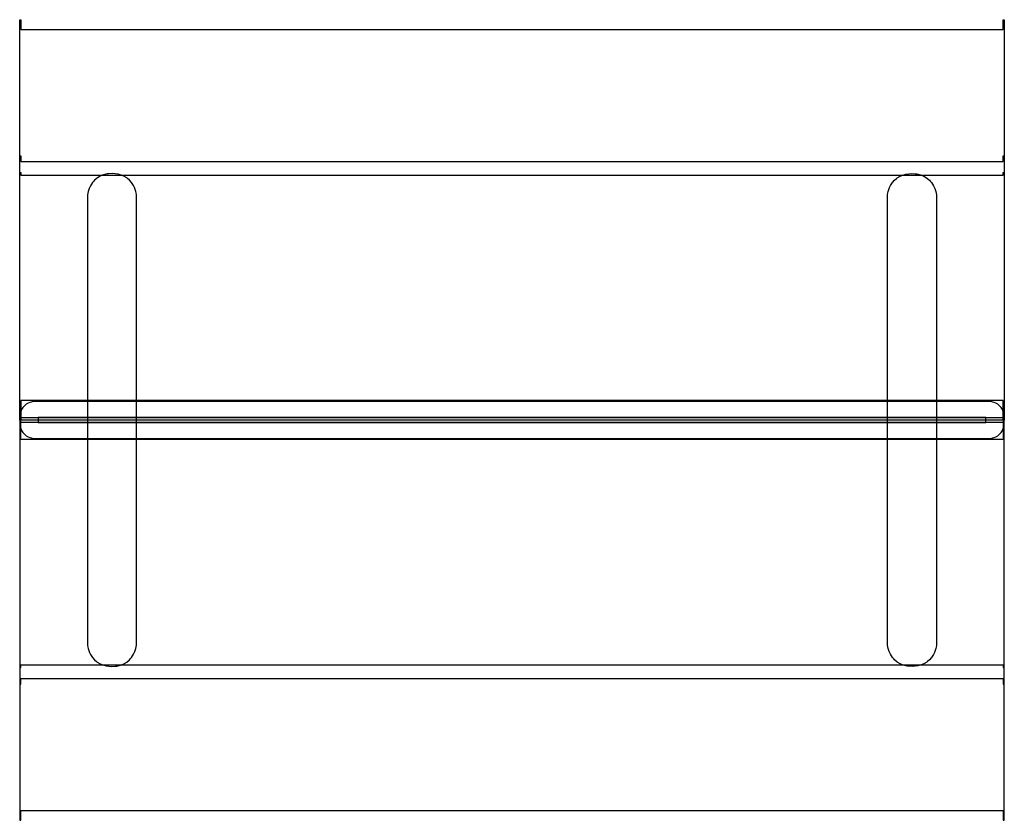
# Model space of a CAD drawing. Header units: inches. Extents: x -15.7 to 15.7, y -12.8 to 12.8.
import ezdxf

# ---------------------------------------------------------------- set-up
doc = ezdxf.new("R2010")
doc.units = ezdxf.units.IN
doc.layers.get('0').update_dxf_attribs({"true_color": 0xc2ced6})

msp = doc.modelspace()

# ---------------------------------------------------------------- linework, layer by layer
for points in [[(-15.748, 0), (-15.748, 12.8), (-15.709, 12.8), (-15.709, 12.486), (15.709, 12.486), (15.709, 12.8), (15.748, 12.8), (15.748, 0), (-15.748, 0)], [(-15.748, 0), (-15.748, 8.447), (-15.709, 8.447), (-15.709, 8.268), (15.709, 8.268), (15.709, 8.447), (15.748, 8.447), (15.748, 0), (-15.748, 0)], [(15.748, -0.001), (15.709, -0.001), (15.709, 0.628), (-15.709, 0.628), (-15.709, -0.001), (-15.748, -0.001), (-15.748, 7.918), (-15.709, 7.918), (-15.709, 7.825), (15.709, 7.825), (15.709, 7.918), (15.748, 7.918), (15.748, -0.001)], [(-12.014, -7.198), (-12.008, -7.091), (-12.008, 7.091), (-12.014, 7.198), (-12.024, 7.269), (-12.031, 7.303), (-12.063, 7.405), (-12.077, 7.439), (-12.108, 7.502), (-12.17, 7.594), (-12.24, 7.671), (-12.297, 7.719), (-12.324, 7.739), (-12.416, 7.793), (-12.445, 7.807), (-12.506, 7.832), (-12.603, 7.86), (-12.697, 7.876), (-12.786, 7.881), (-12.893, 7.876), (-12.947, 7.868), (-12.99, 7.859), (-13.098, 7.827), (-13.174, 7.793), (-13.264, 7.74), (-13.35, 7.671), (-13.391, 7.629), (-13.423, 7.592), (-13.488, 7.493), (-13.528, 7.405), (-13.557, 7.31), (-13.577, 7.198), (-13.583, 7.091), (-13.583, -7.091), (-13.577, -7.198), (-13.566, -7.269), (-13.559, -7.303), (-13.528, -7.405), (-13.514, -7.439), (-13.482, -7.502), (-13.421, -7.594), (-13.35, -7.671), (-13.293, -7.719), (-13.267, -7.739), (-13.174, -7.793), (-13.146, -7.807), (-13.084, -7.832), (-12.987, -7.86), (-12.893, -7.876), (-12.805, -7.881), (-12.697, -7.876), (-12.644, -7.868), (-12.6, -7.859), (-12.493, -7.827), (-12.416, -7.793), (-12.326, -7.74), (-12.24, -7.671), (-12.199, -7.629), (-12.168, -7.592), (-12.103, -7.493), (-12.063, -7.405), (-12.033, -7.31), (-12.014, -7.198)], [(12.014, -7.198), (12.008, -7.091), (12.008, 7.091), (12.014, 7.198), (12.024, 7.269), (12.031, 7.303), (12.063, 7.405), (12.077, 7.439), (12.108, 7.502), (12.17, 7.594), (12.24, 7.671), (12.297, 7.719), (12.324, 7.739), (12.416, 7.793), (12.445, 7.807), (12.506, 7.832), (12.603, 7.86), (12.697, 7.876), (12.786, 7.881), (12.893, 7.876), (12.947, 7.868), (12.99, 7.859), (13.098, 7.827), (13.174, 7.793), (13.264, 7.74), (13.35, 7.671), (13.391, 7.629), (13.423, 7.592), (13.488, 7.493), (13.528, 7.405), (13.557, 7.31), (13.577, 7.198), (13.583, 7.091), (13.583, -7.091), (13.577, -7.198), (13.566, -7.269), (13.559, -7.303), (13.528, -7.405), (13.514, -7.439), (13.482, -7.502), (13.421, -7.594), (13.35, -7.671), (13.293, -7.719), (13.267, -7.739), (13.174, -7.793), (13.146, -7.807), (13.084, -7.832), (12.987, -7.86), (12.893, -7.876), (12.805, -7.881), (12.697, -7.876), (12.644, -7.868), (12.6, -7.859), (12.493, -7.827), (12.416, -7.793), (12.326, -7.74), (12.24, -7.671), (12.199, -7.629), (12.168, -7.592), (12.103, -7.493), (12.063, -7.405), (12.033, -7.31), (12.014, -7.198)], [(15.747, 0.079), (15.743, 0.143), (15.735, 0.195), (15.721, 0.255), (15.706, 0.298), (15.686, 0.34), (15.65, 0.398), (15.61, 0.445), (15.578, 0.476), (15.541, 0.503), (15.481, 0.537), (15.424, 0.56), (15.38, 0.572), (15.348, 0.579), (15.278, 0.587), (15.221, 0.59), (15.157, 0.591), (15.124, 0.591), (-15.157, 0.591), (-15.221, 0.59), (-15.278, 0.587), (-15.348, 0.579), (-15.38, 0.572), (-15.424, 0.56), (-15.481, 0.537), (-15.541, 0.503), (-15.578, 0.476), (-15.61, 0.445), (-15.65, 0.398), (-15.686, 0.34), (-15.706, 0.298), (-15.721, 0.255), (-15.735, 0.195), (-15.743, 0.143), (-15.747, 0.079), (15.747, 0.079)], [(15.748, 0.001), (15.709, 0.001), (15.709, -0.628), (-15.709, -0.628), (-15.709, 0.001), (-15.748, 0.001), (-15.748, -7.918), (-15.709, -7.918), (-15.709, -7.825), (15.709, -7.825), (15.709, -7.918), (15.748, -7.918), (15.748, 0.001)], [(-15.748, 0), (-15.748, -12.8), (-15.709, -12.8), (-15.709, -12.486), (15.709, -12.486), (15.709, -12.8), (15.748, -12.8), (15.748, 0), (-15.748, 0)], [(-15.748, 0), (-15.748, -8.447), (-15.709, -8.447), (-15.709, -8.268), (15.709, -8.268), (15.709, -8.447), (15.748, -8.447), (15.748, 0), (-15.748, 0)], [(-15.157, 0.079), (-15.157, -0.079), (15.157, -0.079), (15.157, 0.079), (-15.157, 0.079)], [(-15.747, -0.079), (-15.743, -0.143), (-15.735, -0.195), (-15.721, -0.255), (-15.706, -0.298), (-15.686, -0.34), (-15.65, -0.398), (-15.61, -0.445), (-15.578, -0.476), (-15.541, -0.503), (-15.481, -0.537), (-15.424, -0.56), (-15.38, -0.572), (-15.348, -0.579), (-15.278, -0.587), (-15.221, -0.59), (-15.157, -0.591), (-15.124, -0.591), (15.157, -0.591), (15.221, -0.59), (15.278, -0.587), (15.348, -0.579), (15.38, -0.572), (15.424, -0.56), (15.481, -0.537), (15.541, -0.503), (15.578, -0.476), (15.61, -0.445), (15.65, -0.398), (15.686, -0.34), (15.706, -0.298), (15.721, -0.255), (15.735, -0.195), (15.743, -0.143), (15.747, -0.079), (-15.747, -0.079)]]:
    msp.add_lwpolyline(points)

doc.saveas('drawing.dxf')
